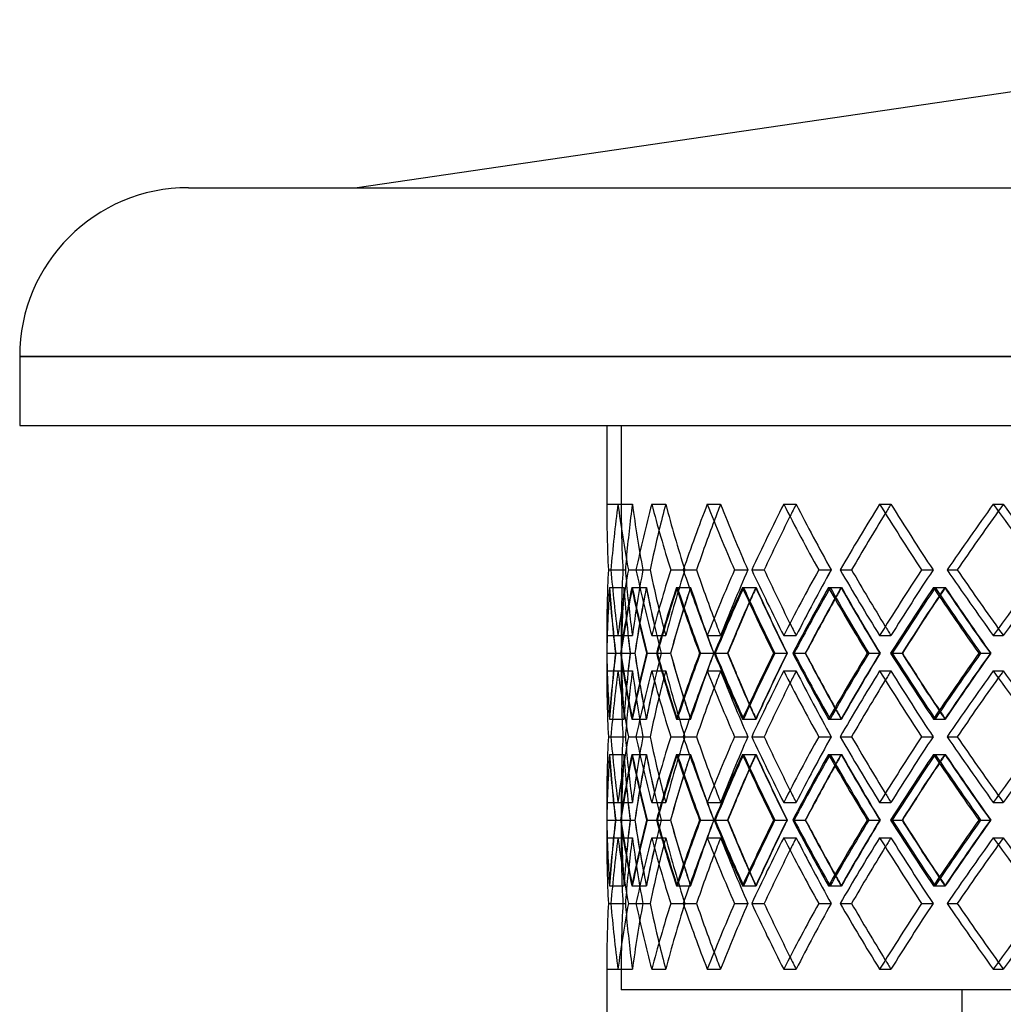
# Model space of a CAD drawing. Header units: millimetres. Extents: x -320 to 320, y -170 to 171.
# Tile 2 of 6: x -320 to -150, y 1 to 171. Entities that reach past the tile are written whole.
import ezdxf

# ---------------------------------------------------------------- set-up
doc = ezdxf.new("R2010")
doc.units = ezdxf.units.MM
doc.layers.add('HIDDEN', color=7, linetype='Continuous')
doc.layers.add('THICK', color=7, linetype='Continuous')

msp = doc.modelspace()

# ---------------------------------------------------------------- linework, layer by layer
at = {"layer": 'HIDDEN'}
for p, q in [((0, 112.43), (-320, 112.43)), ((-216.25, 100.5), (0, 100.5)), ((-216.25, 100.5), (-216.25, 86.95)), ((-218.75, 86.95), (-216.25, 86.95)), ((-216.8, 86.95), (-214.32, 86.95)), ((-216.8, 86.95), (-214.32, 86.95)), ((-210.98, 86.95), (-208.57, 86.95)), ((-210.98, 86.95), (-208.57, 86.95)), ((-201.39, 86.95), (-199.09, 86.95)), ((-201.39, 86.95), (-199.09, 86.95)), ((-188.21, 86.95), (-186.06, 86.95)), ((-188.21, 86.95), (-186.06, 86.95)), ((-171.67, 86.95), (-169.71, 86.95)), ((-171.67, 86.95), (-169.71, 86.95)), ((-152.07, 86.95), (-150.34, 86.95)), ((-152.07, 86.95), (-150.34, 86.95)), ((-218.46, 75.62), (-215.95, 75.62)), ((-218.46, 75.62), (-215.95, 75.62)), ((-218.02, 75.62), (-215.54, 75.62)), ((-215, 75.62), (-212.51, 75.62)), ((-215, 75.62), (-212.51, 75.62)), ((-213.69, 75.62), (-211.27, 75.62)), ((-207.7, 75.62), (-205.28, 75.62)), ((-207.7, 75.62), (-205.28, 75.62)), ((-205.55, 75.62), (-203.24, 75.62)), ((-196.7, 75.62), (-194.39, 75.62)), ((-196.7, 75.62), (-194.39, 75.62)), ((-193.74, 75.62), (-191.58, 75.62)), ((-182.18, 75.62), (-180.03, 75.62)), ((-182.18, 75.62), (-180.03, 75.62)), ((-178.47, 75.62), (-176.5, 75.62)), ((-164.42, 75.62), (-162.45, 75.62)), ((-164.42, 75.62), (-162.45, 75.62)), ((-160.02, 75.62), (-158.28, 75.62)), ((-218.28, 72.57), (-215.77, 72.57)), ((-218.25, 72.57), (-215.76, 72.57)), ((-214.41, 72.57), (-211.93, 72.57)), ((-214.32, 72.57), (-211.9, 72.57)), ((-206.72, 72.57), (-204.3, 72.57)), ((-206.57, 72.57), (-204.26, 72.57)), ((-195.34, 72.57), (-193.03, 72.57)), ((-195.14, 72.57), (-192.98, 72.57)), ((-180.48, 72.57), (-178.32, 72.57)), ((-180.22, 72.57), (-178.25, 72.57)), ((-162.39, 72.57), (-160.42, 72.57)), ((-162.08, 72.57), (-160.34, 72.57)), ((-218.75, 64.28), (-216.25, 64.28)), ((-216.8, 64.28), (-214.32, 64.28)), ((-216.8, 64.28), (-214.32, 64.28)), ((-216.25, 64.28), (-216.25, 58.19)), ((-210.98, 64.28), (-208.57, 64.28)), ((-210.98, 64.28), (-208.57, 64.28)), ((-201.39, 64.28), (-199.09, 64.28)), ((-201.39, 64.28), (-199.09, 64.28)), ((-188.21, 64.28), (-186.06, 64.28)), ((-188.21, 64.28), (-186.06, 64.28)), ((-171.67, 64.28), (-169.71, 64.28)), ((-171.67, 64.28), (-169.71, 64.28)), ((-152.07, 64.28), (-150.34, 64.28)), ((-152.07, 64.28), (-150.34, 64.28)), ((-218.72, 61.23), (-216.23, 61.23)), ((-217.23, 61.23), (-216.23, 61.23)), ((-217.23, 61.23), (-214.72, 61.23)), ((-217.18, 61.23), (-214.71, 61.23)), ((-216.31, 61.23), (-213.88, 61.23)), ((-211.87, 61.23), (-209.37, 61.23)), ((-211.76, 61.23), (-209.35, 61.23)), ((-210.04, 61.23), (-207.72, 61.23)), ((-202.72, 61.23), (-200.29, 61.23)), ((-202.56, 61.23), (-200.26, 61.23)), ((-200.01, 61.23), (-197.85, 61.23)), ((-189.95, 61.23), (-187.64, 61.23)), ((-189.75, 61.23), (-187.6, 61.23)), ((-186.42, 61.23), (-184.45, 61.23)), ((-173.8, 61.23), (-171.63, 61.23)), ((-173.55, 61.23), (-171.58, 61.23)), ((-169.51, 61.23), (-167.76, 61.23)), ((-154.54, 61.23), (-152.57, 61.23)), ((-154.25, 61.23), (-152.51, 61.23)), ((-218.75, 58.19), (-216.25, 58.19)), ((-216.8, 58.19), (-214.32, 58.19)), ((-216.8, 58.19), (-214.32, 58.19)), ((-210.98, 58.19), (-208.57, 58.19)), ((-210.98, 58.19), (-208.57, 58.19)), ((-201.39, 58.19), (-199.09, 58.19)), ((-201.39, 58.19), (-199.09, 58.19)), ((-188.21, 58.19), (-186.06, 58.19)), ((-188.21, 58.19), (-186.06, 58.19)), ((-171.67, 58.19), (-169.71, 58.19)), ((-171.67, 58.19), (-169.71, 58.19)), ((-152.07, 58.19), (-150.34, 58.19)), ((-152.07, 58.19), (-150.34, 58.19)), ((-218.28, 49.9), (-215.77, 49.9)), ((-218.25, 49.9), (-215.76, 49.9)), ((-214.41, 49.9), (-211.93, 49.9)), ((-214.32, 49.9), (-211.9, 49.9)), ((-206.72, 49.9), (-204.3, 49.9)), ((-206.57, 49.9), (-204.26, 49.9)), ((-195.34, 49.9), (-193.03, 49.9)), ((-195.14, 49.9), (-192.98, 49.9)), ((-180.48, 49.9), (-178.32, 49.9)), ((-180.22, 49.9), (-178.25, 49.9)), ((-162.39, 49.9), (-160.42, 49.9)), ((-162.08, 49.9), (-160.34, 49.9)), ((-218.46, 46.85), (-215.95, 46.85)), ((-218.46, 46.85), (-215.95, 46.85)), ((-218.02, 46.85), (-215.54, 46.85)), ((-215, 46.85), (-212.51, 46.85)), ((-215, 46.85), (-212.51, 46.85)), ((-213.69, 46.85), (-211.27, 46.85)), ((-207.7, 46.85), (-205.28, 46.85)), ((-207.7, 46.85), (-205.28, 46.85)), ((-205.55, 46.85), (-203.24, 46.85)), ((-196.7, 46.85), (-194.39, 46.85)), ((-196.7, 46.85), (-194.39, 46.85)), ((-193.74, 46.85), (-191.58, 46.85)), ((-182.18, 46.85), (-180.03, 46.85)), ((-182.18, 46.85), (-180.03, 46.85)), ((-178.47, 46.85), (-176.5, 46.85)), ((-164.42, 46.85), (-162.45, 46.85)), ((-164.42, 46.85), (-162.45, 46.85)), ((-160.02, 46.85), (-158.28, 46.85)), ((-218.28, 43.8), (-215.77, 43.8)), ((-218.25, 43.8), (-215.76, 43.8)), ((-214.41, 43.8), (-211.93, 43.8)), ((-214.32, 43.8), (-211.9, 43.8)), ((-206.72, 43.8), (-204.3, 43.8)), ((-206.57, 43.8), (-204.26, 43.8)), ((-195.34, 43.8), (-193.03, 43.8)), ((-195.14, 43.8), (-192.98, 43.8)), ((-180.48, 43.8), (-178.32, 43.8)), ((-180.22, 43.8), (-178.25, 43.8)), ((-162.39, 43.8), (-160.42, 43.8)), ((-162.08, 43.8), (-160.34, 43.8)), ((-218.75, 35.51), (-216.25, 35.51)), ((-216.8, 35.51), (-214.32, 35.51)), ((-216.8, 35.51), (-214.32, 35.51)), ((-216.25, 35.51), (-216.25, 29.42)), ((-210.98, 35.51), (-208.57, 35.51)), ((-210.98, 35.51), (-208.57, 35.51)), ((-201.39, 35.51), (-199.09, 35.51)), ((-201.39, 35.51), (-199.09, 35.51)), ((-188.21, 35.51), (-186.06, 35.51)), ((-188.21, 35.51), (-186.06, 35.51)), ((-171.67, 35.51), (-169.71, 35.51)), ((-171.67, 35.51), (-169.71, 35.51)), ((-152.07, 35.51), (-150.34, 35.51)), ((-152.07, 35.51), (-150.34, 35.51)), ((-218.72, 32.47), (-216.23, 32.47)), ((-217.23, 32.47), (-216.23, 32.47)), ((-217.23, 32.47), (-214.72, 32.47)), ((-217.18, 32.47), (-214.71, 32.47)), ((-216.31, 32.47), (-213.88, 32.47)), ((-211.87, 32.47), (-209.37, 32.47)), ((-211.76, 32.47), (-209.35, 32.47)), ((-210.04, 32.47), (-207.72, 32.47)), ((-202.72, 32.47), (-200.29, 32.47)), ((-202.56, 32.47), (-200.26, 32.47)), ((-200.01, 32.47), (-197.85, 32.47)), ((-189.95, 32.47), (-187.64, 32.47)), ((-189.75, 32.47), (-187.6, 32.47)), ((-186.42, 32.47), (-184.45, 32.47)), ((-173.8, 32.47), (-171.63, 32.47)), ((-173.55, 32.47), (-171.58, 32.47)), ((-169.51, 32.47), (-167.76, 32.47)), ((-154.54, 32.47), (-152.57, 32.47)), ((-154.25, 32.47), (-152.51, 32.47)), ((-218.75, 29.42), (-216.25, 29.42)), ((-216.8, 29.42), (-214.32, 29.42)), ((-216.8, 29.42), (-214.32, 29.42)), ((-210.98, 29.42), (-208.57, 29.42)), ((-210.98, 29.42), (-208.57, 29.42)), ((-201.39, 29.42), (-199.09, 29.42)), ((-201.39, 29.42), (-199.09, 29.42)), ((-188.21, 29.42), (-186.06, 29.42)), ((-188.21, 29.42), (-186.06, 29.42)), ((-171.67, 29.42), (-169.71, 29.42)), ((-171.67, 29.42), (-169.71, 29.42)), ((-152.07, 29.42), (-150.34, 29.42)), ((-152.07, 29.42), (-150.34, 29.42)), ((-218.28, 21.13), (-215.77, 21.13)), ((-218.25, 21.13), (-215.76, 21.13)), ((-214.41, 21.13), (-211.93, 21.13)), ((-214.32, 21.13), (-211.9, 21.13)), ((-206.72, 21.13), (-204.3, 21.13)), ((-206.57, 21.13), (-204.26, 21.13)), ((-195.34, 21.13), (-193.03, 21.13)), ((-195.14, 21.13), (-192.98, 21.13)), ((-180.48, 21.13), (-178.32, 21.13)), ((-180.22, 21.13), (-178.25, 21.13)), ((-162.39, 21.13), (-160.42, 21.13)), ((-162.08, 21.13), (-160.34, 21.13)), ((-218.46, 18.08), (-215.95, 18.08)), ((-218.46, 18.08), (-215.95, 18.08)), ((-218.02, 18.08), (-215.54, 18.08)), ((-215, 18.08), (-212.51, 18.08)), ((-215, 18.08), (-212.51, 18.08)), ((-213.69, 18.08), (-211.27, 18.08)), ((-207.7, 18.08), (-205.28, 18.08)), ((-207.7, 18.08), (-205.28, 18.08)), ((-205.55, 18.08), (-203.24, 18.08)), ((-196.7, 18.08), (-194.39, 18.08)), ((-196.7, 18.08), (-194.39, 18.08)), ((-193.74, 18.08), (-191.58, 18.08)), ((-182.18, 18.08), (-180.03, 18.08)), ((-182.18, 18.08), (-180.03, 18.08)), ((-178.47, 18.08), (-176.5, 18.08)), ((-164.42, 18.08), (-162.45, 18.08)), ((-164.42, 18.08), (-162.45, 18.08)), ((-160.02, 18.08), (-158.28, 18.08)), ((-218.75, 6.75), (-216.25, 6.75)), ((-216.8, 6.75), (-214.32, 6.75)), ((-216.8, 6.75), (-214.32, 6.75)), ((-216.25, 6.75), (-216.25, 3.2)), ((-210.98, 6.75), (-208.57, 6.75)), ((-210.98, 6.75), (-208.57, 6.75)), ((-201.39, 6.75), (-199.09, 6.75)), ((-201.39, 6.75), (-199.09, 6.75)), ((-188.21, 6.75), (-186.06, 6.75)), ((-188.21, 6.75), (-186.06, 6.75)), ((-171.67, 6.75), (-169.71, 6.75)), ((-171.67, 6.75), (-169.71, 6.75)), ((-152.07, 6.75), (-150.34, 6.75)), ((-152.07, 6.75), (-150.34, 6.75)), ((0, 3.2), (-216.25, 3.2)), ((-157.5, 3.2), (-157.5, -170.5))]:
    msp.add_line(p, q, dxfattribs=at)
for centre, major_axis, ratio, start_param, end_param in [((0, 86.95), (-164.67, -164.67), 0.874516, -0.852241, -0.800397), ((0, 86.95), (0, -216.25), 1, -1.570796, -1.518353), ((0, 86.95), (0, 216.25), 1, 1.570796, 1.62324), ((0, 86.95), (162.78, 162.78), 0.874516, 2.289352, 2.332385), ((0, 86.95), (162.78, -162.78), 0.874516, -2.289352, -2.236909), ((0, 86.95), (-162.78, 162.78), 0.874516, 0.852241, 0.904684), ((0, 86.95), (-173.92, -173.92), 0.762911, -0.919083, -0.867239), ((0, 86.95), (171.93, 171.93), 0.762911, 2.22251, 2.243618), ((0, 86.95), (171.93, -171.93), 0.762911, -2.22251, -2.170066), ((0, 86.95), (-171.93, 171.93), 0.762911, 0.919083, 0.971526), ((0, 86.95), (-182.39, -182.39), 0.662153, -0.985925, -0.934082), ((0, 86.95), (180.31, 180.31), 0.662153, 2.155667, 2.169301), ((0, 86.95), (180.31, -180.31), 0.662153, -2.155667, -2.103224), ((0, 86.95), (-180.31, 180.31), 0.662153, 0.985925, 1.038369), ((0, 86.95), (-190.05, -190.05), 0.569947, -1.052768, -1.000924), ((0, 86.95), (187.88, 187.88), 0.569947, 2.088825, 2.098585), ((0, 86.95), (187.88, -187.88), 0.569947, -2.088825, -2.036381), ((0, 86.95), (-187.88, 187.88), 0.569947, 1.052768, 1.105211), ((0, 86.95), (-196.86, -196.86), 0.484519, -1.11961, -1.067767), ((0, 86.95), (194.61, 194.61), 0.484519, 2.021983, 2.029303), ((0, 86.95), (194.61, -194.61), 0.484519, -2.021983, -1.969539), ((0, 86.95), (-194.61, 194.61), 0.484519, 1.11961, 1.172054), ((0, 86.95), (-202.79, -202.79), 0.404458, -1.186453, -1.134609), ((0, 86.95), (200.47, 200.47), 0.404458, 1.95514, 1.960731), ((0, 86.95), (200.47, -200.47), 0.404458, -1.95514, -1.902697), ((0, 64.28), (-164.67, 164.67), 0.874516, 0.800397, 0.852241), ((0, 64.28), (0, -216.25), 1, -1.62324, -1.570796), ((0, 64.28), (0, 216.25), 1, 1.518353, 1.570796), ((0, 64.28), (162.78, 162.78), 0.874516, 2.236909, 2.289352), ((0, 64.28), (-162.78, -162.78), 0.874516, -0.904684, -0.852241), ((0, 64.28), (-173.92, 173.92), 0.762911, 0.867239, 0.919083), ((0, 64.28), (171.93, 171.93), 0.762911, 2.170066, 2.22251), ((0, 64.28), (-171.93, -171.93), 0.762911, -0.971526, -0.919083), ((0, 64.28), (-182.39, 182.39), 0.662153, 0.934082, 0.985925), ((0, 64.28), (180.31, 180.31), 0.662153, 2.103224, 2.155667), ((0, 64.28), (-180.31, -180.31), 0.662153, -1.038369, -0.985925), ((0, 64.28), (-190.05, 190.05), 0.569947, 1.000924, 1.052768), ((0, 64.28), (187.88, 187.88), 0.569947, 2.036381, 2.088825), ((0, 64.28), (-187.88, -187.88), 0.569947, -1.105211, -1.052768), ((0, 64.28), (-196.86, 196.86), 0.484519, 1.067767, 1.11961), ((0, 64.28), (194.61, 194.61), 0.484519, 1.969539, 2.021983), ((0, 64.28), (-194.61, -194.61), 0.484519, -1.172054, -1.11961), ((0, 64.28), (-202.79, 202.79), 0.404458, 1.134609, 1.186453), ((0, 64.28), (200.47, 200.47), 0.404458, 1.902697, 1.95514), ((0, 64.28), (162.78, -162.78), 0.874516, -2.332385, -2.289352), ((0, 86.95), (-164.67, -164.67), 0.874516, -0.786441, -0.734395), ((0, 58.19), (-164.67, 164.67), 0.874516, 0.786441, 0.838308), ((0, 86.95), (-173.92, -173.92), 0.762911, -0.853283, -0.801238), ((0, 58.19), (0, 216.25), 1, 1.504235, 1.556703), ((0, 86.95), (-162.78, -162.78), 0.874516, -0.785679, -0.733026), ((0, 86.95), (0, -216.25), 1, -1.504235, -1.451582), ((0, 58.19), (-162.78, 162.78), 0.874516, 0.785679, 0.838147), ((0, 58.19), (-173.92, 173.92), 0.762911, 0.853283, 0.90515), ((0, 58.19), (162.78, 162.78), 0.874516, 2.22279, 2.251694), ((0, 86.95), (-171.93, -171.93), 0.762911, -0.852521, -0.823345), ((0, 86.95), (162.78, -162.78), 0.874516, -2.22279, -2.170138), ((0, 58.19), (-171.93, 171.93), 0.762911, 0.852521, 0.904989), ((0, 86.95), (-182.39, -182.39), 0.662153, -0.920126, -0.86808), ((0, 58.19), (-182.39, 182.39), 0.662153, 0.920126, 0.971993), ((0, 58.19), (171.93, 171.93), 0.762911, 2.155948, 2.173007), ((0, 86.95), (-180.31, -180.31), 0.662153, -0.919364, -0.902027), ((0, 86.95), (171.93, -171.93), 0.762911, -2.155948, -2.103296), ((0, 58.19), (-180.31, 180.31), 0.662153, 0.919364, 0.971832), ((0, 86.95), (-190.05, -190.05), 0.569947, -0.986968, -0.934922), ((0, 58.19), (-190.05, 190.05), 0.569947, 0.986968, 1.038835), ((0, 58.19), (180.31, 180.31), 0.662153, 2.089106, 2.100943), ((0, 86.95), (-187.88, -187.88), 0.569947, -0.986206, -0.974089), ((0, 86.95), (180.31, -180.31), 0.662153, -2.089106, -2.036453), ((0, 58.19), (-187.88, 187.88), 0.569947, 0.986206, 1.038674), ((0, 86.95), (-196.86, -196.86), 0.484519, -1.05381, -1.001765), ((0, 58.19), (-196.86, 196.86), 0.484519, 1.05381, 1.105678), ((0, 58.19), (187.88, 187.88), 0.569947, 2.022263, 2.031077), ((0, 86.95), (-194.61, -194.61), 0.484519, -1.053048, -1.043955), ((0, 86.95), (187.88, -187.88), 0.569947, -2.022263, -1.969611), ((0, 58.19), (-194.61, 194.61), 0.484519, 1.053048, 1.105517), ((0, 86.95), (-202.79, -202.79), 0.404458, -1.120653, -1.068607), ((0, 58.19), (-202.79, 202.79), 0.404458, 1.120653, 1.17252), ((0, 58.19), (194.61, 194.61), 0.484519, 1.955421, 1.962202), ((0, 86.95), (-200.47, -200.47), 0.404458, -1.119891, -1.112829), ((0, 86.95), (194.61, -194.61), 0.484519, -1.955421, -1.902768), ((0, 58.19), (-200.47, 200.47), 0.404458, 1.119891, 1.172359), ((0, 64.28), (171.93, -171.93), 0.762911, -2.243618, -2.22251), ((0, 64.28), (180.31, -180.31), 0.662153, -2.169301, -2.155667), ((0, 64.28), (187.88, -187.88), 0.569947, -2.098585, -2.088825), ((0, 64.28), (194.61, -194.61), 0.484519, -2.029303, -2.021983), ((0, 64.28), (200.47, -200.47), 0.404458, -1.960731, -1.95514), ((0, 35.51), (-164.67, 164.67), 0.874516, 0.734395, 0.786441), ((0, 64.28), (-164.67, -164.67), 0.874516, -0.838308, -0.786441), ((0, 35.51), (-173.92, 173.92), 0.762911, 0.801238, 0.853283), ((0, 64.28), (0, -216.25), 1, -1.556703, -1.504235), ((0, 35.51), (-162.78, 162.78), 0.874516, 0.733026, 0.785679), ((0, 35.51), (0, 216.25), 1, 1.451582, 1.504235), ((0, 64.28), (-162.78, -162.78), 0.874516, -0.838147, -0.785679), ((0, 64.28), (-173.92, -173.92), 0.762911, -0.90515, -0.853283), ((0, 35.51), (162.78, 162.78), 0.874516, 2.170138, 2.22279), ((0, 64.28), (-171.93, -171.93), 0.762911, -0.904989, -0.852521), ((0, 35.51), (-182.39, 182.39), 0.662153, 0.86808, 0.920126), ((0, 64.28), (-182.39, -182.39), 0.662153, -0.971993, -0.920126), ((0, 35.51), (171.93, 171.93), 0.762911, 2.103296, 2.155948), ((0, 64.28), (-180.31, -180.31), 0.662153, -0.971832, -0.919364), ((0, 35.51), (-190.05, 190.05), 0.569947, 0.934922, 0.986968), ((0, 64.28), (-190.05, -190.05), 0.569947, -1.038835, -0.986968), ((0, 35.51), (180.31, 180.31), 0.662153, 2.036453, 2.089106), ((0, 64.28), (-187.88, -187.88), 0.569947, -1.038674, -0.986206), ((0, 35.51), (-196.86, 196.86), 0.484519, 1.001765, 1.05381), ((0, 64.28), (-196.86, -196.86), 0.484519, -1.105678, -1.05381), ((0, 35.51), (187.88, 187.88), 0.569947, 1.969611, 2.022263), ((0, 64.28), (-194.61, -194.61), 0.484519, -1.105517, -1.053048), ((0, 35.51), (-202.79, 202.79), 0.404458, 1.068607, 1.120653), ((0, 64.28), (-202.79, -202.79), 0.404458, -1.17252, -1.120653), ((0, 35.51), (194.61, 194.61), 0.484519, 1.902768, 1.955421), ((0, 64.28), (-200.47, -200.47), 0.404458, -1.172359, -1.119891), ((0, 58.19), (-164.67, -164.67), 0.874516, -0.852241, -0.800397), ((0, 58.19), (0, -216.25), 1, -1.570796, -1.518353), ((0, 58.19), (0, 216.25), 1, 1.570796, 1.62324), ((0, 58.19), (162.78, 162.78), 0.874516, 2.289352, 2.332385), ((0, 58.19), (162.78, -162.78), 0.874516, -2.289352, -2.236909), ((0, 58.19), (-162.78, 162.78), 0.874516, 0.852241, 0.904684), ((0, 58.19), (-173.92, -173.92), 0.762911, -0.919083, -0.867239), ((0, 58.19), (171.93, 171.93), 0.762911, 2.22251, 2.243618), ((0, 58.19), (171.93, -171.93), 0.762911, -2.22251, -2.170066), ((0, 58.19), (-171.93, 171.93), 0.762911, 0.919083, 0.971526), ((0, 58.19), (-182.39, -182.39), 0.662153, -0.985925, -0.934082), ((0, 58.19), (180.31, 180.31), 0.662153, 2.155667, 2.169301), ((0, 58.19), (180.31, -180.31), 0.662153, -2.155667, -2.103224), ((0, 58.19), (-180.31, 180.31), 0.662153, 0.985925, 1.038369), ((0, 58.19), (-190.05, -190.05), 0.569947, -1.052768, -1.000924), ((0, 58.19), (187.88, 187.88), 0.569947, 2.088825, 2.098585), ((0, 58.19), (187.88, -187.88), 0.569947, -2.088825, -2.036381), ((0, 58.19), (-187.88, 187.88), 0.569947, 1.052768, 1.105211), ((0, 58.19), (-196.86, -196.86), 0.484519, -1.11961, -1.067767), ((0, 58.19), (194.61, 194.61), 0.484519, 2.021983, 2.029303), ((0, 58.19), (194.61, -194.61), 0.484519, -2.021983, -1.969539), ((0, 58.19), (-194.61, 194.61), 0.484519, 1.11961, 1.172054), ((0, 58.19), (-202.79, -202.79), 0.404458, -1.186453, -1.134609), ((0, 58.19), (200.47, 200.47), 0.404458, 1.95514, 1.960731), ((0, 58.19), (200.47, -200.47), 0.404458, -1.95514, -1.902697), ((0, 64.28), (162.78, -162.78), 0.874516, -2.251694, -2.22279), ((0, 35.51), (-171.93, 171.93), 0.762911, 0.823345, 0.852521), ((0, 64.28), (171.93, -171.93), 0.762911, -2.173007, -2.155948), ((0, 35.51), (-180.31, 180.31), 0.662153, 0.902027, 0.919364), ((0, 64.28), (180.31, -180.31), 0.662153, -2.100943, -2.089106), ((0, 35.51), (-187.88, 187.88), 0.569947, 0.974089, 0.986206), ((0, 64.28), (187.88, -187.88), 0.569947, -2.031077, -2.022263), ((0, 35.51), (-194.61, 194.61), 0.484519, 1.043955, 1.053048), ((0, 64.28), (194.61, -194.61), 0.484519, -1.962202, -1.955421), ((0, 35.51), (-200.47, 200.47), 0.404458, 1.112829, 1.119891), ((0, 35.51), (-164.67, 164.67), 0.874516, 0.800397, 0.852241), ((0, 35.51), (0, -216.25), 1, -1.62324, -1.570796), ((0, 35.51), (0, 216.25), 1, 1.518353, 1.570796), ((0, 35.51), (162.78, 162.78), 0.874516, 2.236909, 2.289352), ((0, 35.51), (-162.78, -162.78), 0.874516, -0.904684, -0.852241), ((0, 35.51), (-173.92, 173.92), 0.762911, 0.867239, 0.919083), ((0, 35.51), (171.93, 171.93), 0.762911, 2.170066, 2.22251), ((0, 35.51), (-171.93, -171.93), 0.762911, -0.971526, -0.919083), ((0, 35.51), (-182.39, 182.39), 0.662153, 0.934082, 0.985925), ((0, 35.51), (180.31, 180.31), 0.662153, 2.103224, 2.155667), ((0, 35.51), (-180.31, -180.31), 0.662153, -1.038369, -0.985925), ((0, 35.51), (-190.05, 190.05), 0.569947, 1.000924, 1.052768), ((0, 35.51), (187.88, 187.88), 0.569947, 2.036381, 2.088825), ((0, 35.51), (-187.88, -187.88), 0.569947, -1.105211, -1.052768), ((0, 35.51), (-196.86, 196.86), 0.484519, 1.067767, 1.11961), ((0, 35.51), (194.61, 194.61), 0.484519, 1.969539, 2.021983), ((0, 35.51), (-194.61, -194.61), 0.484519, -1.172054, -1.11961), ((0, 35.51), (-202.79, 202.79), 0.404458, 1.134609, 1.186453), ((0, 35.51), (200.47, 200.47), 0.404458, 1.902697, 1.95514), ((0, 35.51), (162.78, -162.78), 0.874516, -2.332385, -2.289352), ((0, 58.19), (-164.67, -164.67), 0.874516, -0.786441, -0.734395), ((0, 29.42), (-164.67, 164.67), 0.874516, 0.786441, 0.838308), ((0, 58.19), (-173.92, -173.92), 0.762911, -0.853283, -0.801238), ((0, 29.42), (0, 216.25), 1, 1.504235, 1.556703), ((0, 58.19), (-162.78, -162.78), 0.874516, -0.785679, -0.733026), ((0, 58.19), (0, -216.25), 1, -1.504235, -1.451582), ((0, 29.42), (-162.78, 162.78), 0.874516, 0.785679, 0.838147), ((0, 29.42), (-173.92, 173.92), 0.762911, 0.853283, 0.90515), ((0, 29.42), (162.78, 162.78), 0.874516, 2.22279, 2.251694), ((0, 58.19), (-171.93, -171.93), 0.762911, -0.852521, -0.823345), ((0, 58.19), (162.78, -162.78), 0.874516, -2.22279, -2.170138), ((0, 29.42), (-171.93, 171.93), 0.762911, 0.852521, 0.904989), ((0, 58.19), (-182.39, -182.39), 0.662153, -0.920126, -0.86808), ((0, 29.42), (-182.39, 182.39), 0.662153, 0.920126, 0.971993), ((0, 29.42), (171.93, 171.93), 0.762911, 2.155948, 2.173007), ((0, 58.19), (-180.31, -180.31), 0.662153, -0.919364, -0.902027), ((0, 58.19), (171.93, -171.93), 0.762911, -2.155948, -2.103296), ((0, 29.42), (-180.31, 180.31), 0.662153, 0.919364, 0.971832), ((0, 58.19), (-190.05, -190.05), 0.569947, -0.986968, -0.934922), ((0, 29.42), (-190.05, 190.05), 0.569947, 0.986968, 1.038835), ((0, 29.42), (180.31, 180.31), 0.662153, 2.089106, 2.100943), ((0, 58.19), (-187.88, -187.88), 0.569947, -0.986206, -0.974089), ((0, 58.19), (180.31, -180.31), 0.662153, -2.089106, -2.036453), ((0, 29.42), (-187.88, 187.88), 0.569947, 0.986206, 1.038674), ((0, 58.19), (-196.86, -196.86), 0.484519, -1.05381, -1.001765), ((0, 29.42), (-196.86, 196.86), 0.484519, 1.05381, 1.105678), ((0, 29.42), (187.88, 187.88), 0.569947, 2.022263, 2.031077), ((0, 58.19), (-194.61, -194.61), 0.484519, -1.053048, -1.043955), ((0, 58.19), (187.88, -187.88), 0.569947, -2.022263, -1.969611), ((0, 29.42), (-194.61, 194.61), 0.484519, 1.053048, 1.105517), ((0, 58.19), (-202.79, -202.79), 0.404458, -1.120653, -1.068607), ((0, 29.42), (-202.79, 202.79), 0.404458, 1.120653, 1.17252), ((0, 29.42), (194.61, 194.61), 0.484519, 1.955421, 1.962202), ((0, 58.19), (-200.47, -200.47), 0.404458, -1.119891, -1.112829), ((0, 58.19), (194.61, -194.61), 0.484519, -1.955421, -1.902768), ((0, 29.42), (-200.47, 200.47), 0.404458, 1.119891, 1.172359), ((0, 35.51), (171.93, -171.93), 0.762911, -2.243618, -2.22251), ((0, 35.51), (180.31, -180.31), 0.662153, -2.169301, -2.155667), ((0, 35.51), (187.88, -187.88), 0.569947, -2.098585, -2.088825), ((0, 35.51), (194.61, -194.61), 0.484519, -2.029303, -2.021983), ((0, 35.51), (200.47, -200.47), 0.404458, -1.960731, -1.95514), ((0, 6.75), (-164.67, 164.67), 0.874516, 0.734395, 0.786441), ((0, 35.51), (-164.67, -164.67), 0.874516, -0.838308, -0.786441), ((0, 6.75), (-173.92, 173.92), 0.762911, 0.801238, 0.853283), ((0, 35.51), (0, -216.25), 1, -1.556703, -1.504235), ((0, 6.75), (-162.78, 162.78), 0.874516, 0.733026, 0.785679), ((0, 6.75), (0, 216.25), 1, 1.451582, 1.504235), ((0, 35.51), (-162.78, -162.78), 0.874516, -0.838147, -0.785679), ((0, 35.51), (-173.92, -173.92), 0.762911, -0.90515, -0.853283), ((0, 6.75), (162.78, 162.78), 0.874516, 2.170138, 2.22279), ((0, 35.51), (-171.93, -171.93), 0.762911, -0.904989, -0.852521), ((0, 6.75), (-182.39, 182.39), 0.662153, 0.86808, 0.920126), ((0, 35.51), (-182.39, -182.39), 0.662153, -0.971993, -0.920126), ((0, 6.75), (171.93, 171.93), 0.762911, 2.103296, 2.155948), ((0, 35.51), (-180.31, -180.31), 0.662153, -0.971832, -0.919364), ((0, 6.75), (-190.05, 190.05), 0.569947, 0.934922, 0.986968), ((0, 35.51), (-190.05, -190.05), 0.569947, -1.038835, -0.986968), ((0, 6.75), (180.31, 180.31), 0.662153, 2.036453, 2.089106), ((0, 35.51), (-187.88, -187.88), 0.569947, -1.038674, -0.986206), ((0, 6.75), (-196.86, 196.86), 0.484519, 1.001765, 1.05381), ((0, 35.51), (-196.86, -196.86), 0.484519, -1.105678, -1.05381), ((0, 6.75), (187.88, 187.88), 0.569947, 1.969611, 2.022263), ((0, 35.51), (-194.61, -194.61), 0.484519, -1.105517, -1.053048), ((0, 6.75), (-202.79, 202.79), 0.404458, 1.068607, 1.120653), ((0, 35.51), (-202.79, -202.79), 0.404458, -1.17252, -1.120653), ((0, 6.75), (194.61, 194.61), 0.484519, 1.902768, 1.955421), ((0, 35.51), (-200.47, -200.47), 0.404458, -1.172359, -1.119891), ((0, 29.42), (-164.67, -164.67), 0.874516, -0.852241, -0.800397), ((0, 29.42), (0, -216.25), 1, -1.570796, -1.518353), ((0, 29.42), (0, 216.25), 1, 1.570796, 1.62324), ((0, 29.42), (162.78, 162.78), 0.874516, 2.289352, 2.332385), ((0, 29.42), (162.78, -162.78), 0.874516, -2.289352, -2.236909), ((0, 29.42), (-162.78, 162.78), 0.874516, 0.852241, 0.904684), ((0, 29.42), (-173.92, -173.92), 0.762911, -0.919083, -0.867239), ((0, 29.42), (171.93, 171.93), 0.762911, 2.22251, 2.243618), ((0, 29.42), (171.93, -171.93), 0.762911, -2.22251, -2.170066), ((0, 29.42), (-171.93, 171.93), 0.762911, 0.919083, 0.971526), ((0, 29.42), (-182.39, -182.39), 0.662153, -0.985925, -0.934082), ((0, 29.42), (180.31, 180.31), 0.662153, 2.155667, 2.169301), ((0, 29.42), (180.31, -180.31), 0.662153, -2.155667, -2.103224), ((0, 29.42), (-180.31, 180.31), 0.662153, 0.985925, 1.038369), ((0, 29.42), (-190.05, -190.05), 0.569947, -1.052768, -1.000924), ((0, 29.42), (187.88, 187.88), 0.569947, 2.088825, 2.098585), ((0, 29.42), (187.88, -187.88), 0.569947, -2.088825, -2.036381), ((0, 29.42), (-187.88, 187.88), 0.569947, 1.052768, 1.105211), ((0, 29.42), (-196.86, -196.86), 0.484519, -1.11961, -1.067767), ((0, 29.42), (194.61, 194.61), 0.484519, 2.021983, 2.029303), ((0, 29.42), (194.61, -194.61), 0.484519, -2.021983, -1.969539), ((0, 29.42), (-194.61, 194.61), 0.484519, 1.11961, 1.172054), ((0, 29.42), (-202.79, -202.79), 0.404458, -1.186453, -1.134609), ((0, 29.42), (200.47, 200.47), 0.404458, 1.95514, 1.960731), ((0, 29.42), (200.47, -200.47), 0.404458, -1.95514, -1.902697), ((0, 35.51), (162.78, -162.78), 0.874516, -2.251694, -2.22279), ((0, 6.75), (-171.93, 171.93), 0.762911, 0.823345, 0.852521), ((0, 35.51), (171.93, -171.93), 0.762911, -2.173007, -2.155948), ((0, 6.75), (-180.31, 180.31), 0.662153, 0.902027, 0.919364), ((0, 35.51), (180.31, -180.31), 0.662153, -2.100943, -2.089106), ((0, 6.75), (-187.88, 187.88), 0.569947, 0.974089, 0.986206), ((0, 35.51), (187.88, -187.88), 0.569947, -2.031077, -2.022263), ((0, 6.75), (-194.61, 194.61), 0.484519, 1.043955, 1.053048), ((0, 35.51), (194.61, -194.61), 0.484519, -1.962202, -1.955421), ((0, 6.75), (-200.47, 200.47), 0.404458, 1.112829, 1.119891), ((0, 6.75), (-164.67, 164.67), 0.874516, 0.800397, 0.852241), ((0, 6.75), (0, -216.25), 1, -1.62324, -1.570796), ((0, 6.75), (0, 216.25), 1, 1.518353, 1.570796), ((0, 6.75), (162.78, 162.78), 0.874516, 2.236909, 2.289352), ((0, 6.75), (-162.78, -162.78), 0.874516, -0.904684, -0.852241), ((0, 6.75), (-173.92, 173.92), 0.762911, 0.867239, 0.919083), ((0, 6.75), (171.93, 171.93), 0.762911, 2.170066, 2.22251), ((0, 6.75), (-171.93, -171.93), 0.762911, -0.971526, -0.919083), ((0, 6.75), (-182.39, 182.39), 0.662153, 0.934082, 0.985925), ((0, 6.75), (180.31, 180.31), 0.662153, 2.103224, 2.155667), ((0, 6.75), (-180.31, -180.31), 0.662153, -1.038369, -0.985925), ((0, 6.75), (-190.05, 190.05), 0.569947, 1.000924, 1.052768), ((0, 6.75), (187.88, 187.88), 0.569947, 2.036381, 2.088825), ((0, 6.75), (-187.88, -187.88), 0.569947, -1.105211, -1.052768), ((0, 6.75), (-196.86, 196.86), 0.484519, 1.067767, 1.11961), ((0, 6.75), (194.61, 194.61), 0.484519, 1.969539, 2.021983), ((0, 6.75), (-194.61, -194.61), 0.484519, -1.172054, -1.11961), ((0, 6.75), (-202.79, 202.79), 0.404458, 1.134609, 1.186453), ((0, 6.75), (200.47, 200.47), 0.404458, 1.902697, 1.95514), ((0, 6.75), (162.78, -162.78), 0.874516, -2.332385, -2.289352), ((0, 6.75), (171.93, -171.93), 0.762911, -2.243618, -2.22251), ((0, 6.75), (180.31, -180.31), 0.662153, -2.169301, -2.155667), ((0, 6.75), (187.88, -187.88), 0.569947, -2.098585, -2.088825), ((0, 6.75), (194.61, -194.61), 0.484519, -2.029303, -2.021983), ((0, 6.75), (200.47, -200.47), 0.404458, -1.960731, -1.95514)]:
    msp.add_ellipse(centre, major_axis=major_axis, ratio=ratio, start_param=start_param, end_param=end_param, dxfattribs=at)
at = {"layer": 'THICK'}
for p, q in [((-64, 170.5), (-261.8, 141.53)), ((-290.9, 141.53), (0, 141.53)), ((-320, 112.43), (0, 112.43)), ((-320, 112.43), (-320, 100.5)), ((-320, 100.5), (0, 100.5)), ((-218.75, 100.5), (-218.75, 86.95)), ((-218.02, 75.62), (-215.54, 75.62)), ((-213.69, 75.62), (-211.27, 75.62)), ((-205.55, 75.62), (-203.24, 75.62)), ((-193.74, 75.62), (-191.58, 75.62)), ((-178.47, 75.62), (-176.5, 75.62)), ((-160.02, 75.62), (-158.28, 75.62)), ((-218.75, 64.28), (-218.75, 58.19)), ((-218.73, 61.23), (-217.23, 61.23)), ((-216.37, 61.23), (-213.89, 61.23)), ((-210.15, 61.23), (-207.74, 61.23)), ((-200.18, 61.23), (-197.88, 61.23)), ((-186.64, 61.23), (-184.49, 61.23)), ((-169.77, 61.23), (-167.81, 61.23)), ((-218.02, 46.85), (-215.54, 46.85)), ((-213.69, 46.85), (-211.27, 46.85)), ((-205.55, 46.85), (-203.24, 46.85)), ((-193.74, 46.85), (-191.58, 46.85)), ((-178.47, 46.85), (-176.5, 46.85)), ((-160.02, 46.85), (-158.28, 46.85)), ((-218.75, 35.51), (-218.75, 29.42)), ((-218.73, 32.47), (-217.23, 32.47)), ((-216.37, 32.47), (-213.89, 32.47)), ((-210.15, 32.47), (-207.74, 32.47)), ((-200.18, 32.47), (-197.88, 32.47)), ((-186.64, 32.47), (-184.49, 32.47)), ((-169.77, 32.47), (-167.81, 32.47)), ((-218.02, 18.08), (-215.54, 18.08)), ((-213.69, 18.08), (-211.27, 18.08)), ((-205.55, 18.08), (-203.24, 18.08)), ((-193.74, 18.08), (-191.58, 18.08)), ((-178.47, 18.08), (-176.5, 18.08)), ((-160.02, 18.08), (-158.28, 18.08)), ((-218.75, 6.75), (-218.75, -1.8))]:
    msp.add_line(p, q, dxfattribs=at)
msp.add_arc((-290.9, 112.43), 29.1, 90, 180, dxfattribs=at)
for centre, major_axis, ratio, start_param, end_param in [((0, 86.95), (0, -218.75), 1, -1.570796, -1.518953), ((0, 86.95), (0, 218.75), 1, 1.570796, 1.62264), ((0, 86.95), (164.67, 164.67), 0.874516, 2.289352, 2.341196), ((0, 86.95), (164.67, -164.67), 0.874516, -2.289352, -2.237509), ((0, 86.95), (173.92, 173.92), 0.762911, 2.22251, 2.274353), ((0, 86.95), (173.92, -173.92), 0.762911, -2.22251, -2.170666), ((0, 86.95), (182.39, 182.39), 0.662153, 2.155667, 2.207511), ((0, 86.95), (182.39, -182.39), 0.662153, -2.155667, -2.103824), ((0, 86.95), (190.05, 190.05), 0.569947, 2.088825, 2.140668), ((0, 86.95), (190.05, -190.05), 0.569947, -2.088825, -2.036981), ((0, 86.95), (196.86, 196.86), 0.484519, 2.021983, 2.073826), ((0, 86.95), (196.86, -196.86), 0.484519, -2.021983, -1.970139), ((0, 86.95), (202.79, 202.79), 0.404458, 1.95514, 2.006984), ((0, 86.95), (202.79, -202.79), 0.404458, -1.95514, -1.903297), ((0, 86.95), (194.61, 194.61), 0.484519, 2.029303, 2.074426), ((0, 86.95), (200.47, 200.47), 0.404458, 1.960731, 2.007584), ((0, 86.95), (180.31, 180.31), 0.662153, 2.169301, 2.208111), ((0, 86.95), (187.88, 187.88), 0.569947, 2.098585, 2.141268), ((0, 86.95), (171.93, 171.93), 0.762911, 2.243618, 2.274953), ((0, 86.95), (162.78, 162.78), 0.874516, 2.332385, 2.341796), ((0, 64.28), (0, 218.75), 1, 1.518953, 1.570796), ((0, 64.28), (0, -218.75), 1, -1.62264, -1.570796), ((0, 64.28), (164.67, -164.67), 0.874516, -2.341196, -2.289352), ((0, 64.28), (164.67, 164.67), 0.874516, 2.237509, 2.289352), ((0, 64.28), (162.78, -162.78), 0.874516, -2.341796, -2.332385), ((0, 64.28), (173.92, -173.92), 0.762911, -2.274353, -2.22251), ((0, 64.28), (171.93, -171.93), 0.762911, -2.274953, -2.243618), ((0, 64.28), (173.92, 173.92), 0.762911, 2.170666, 2.22251), ((0, 64.28), (182.39, -182.39), 0.662153, -2.207511, -2.155667), ((0, 64.28), (180.31, -180.31), 0.662153, -2.208111, -2.169301), ((0, 64.28), (182.39, 182.39), 0.662153, 2.103824, 2.155667), ((0, 64.28), (190.05, -190.05), 0.569947, -2.140668, -2.088825), ((0, 64.28), (187.88, -187.88), 0.569947, -2.141268, -2.098585), ((0, 64.28), (190.05, 190.05), 0.569947, 2.036981, 2.088825), ((0, 64.28), (196.86, -196.86), 0.484519, -2.073826, -2.021983), ((0, 64.28), (194.61, -194.61), 0.484519, -2.074426, -2.029303), ((0, 64.28), (196.86, 196.86), 0.484519, 1.970139, 2.021983), ((0, 64.28), (202.79, -202.79), 0.404458, -2.006984, -1.95514), ((0, 64.28), (200.47, -200.47), 0.404458, -2.007584, -1.960731), ((0, 64.28), (202.79, 202.79), 0.404458, 1.903297, 1.95514), ((0, 58.19), (0, 218.75), 1, 1.504996, 1.556864), ((0, 86.95), (0, -218.75), 1, -1.504996, -1.452951), ((0, 58.19), (164.67, 164.67), 0.874516, 2.223552, 2.27542), ((0, 86.95), (164.67, -164.67), 0.874516, -2.223552, -2.171507), ((0, 58.19), (173.92, 173.92), 0.762911, 2.15671, 2.208577), ((0, 86.95), (173.92, -173.92), 0.762911, -2.15671, -2.104664), ((0, 58.19), (182.39, 182.39), 0.662153, 2.089867, 2.141735), ((0, 86.95), (182.39, -182.39), 0.662153, -2.089867, -2.037822), ((0, 58.19), (190.05, 190.05), 0.569947, 2.023025, 2.074892), ((0, 86.95), (190.05, -190.05), 0.569947, -2.023025, -1.97098), ((0, 58.19), (196.86, 196.86), 0.484519, 1.956183, 2.00805), ((0, 86.95), (196.86, -196.86), 0.484519, -1.956183, -1.904137), ((0, 58.19), (180.31, 180.31), 0.662153, 2.100943, 2.141574), ((0, 86.95), (-187.88, -187.88), 0.569947, -0.974089, -0.933554), ((0, 58.19), (187.88, 187.88), 0.569947, 2.031077, 2.074731), ((0, 86.95), (-194.61, -194.61), 0.484519, -1.043955, -1.000396), ((0, 58.19), (194.61, 194.61), 0.484519, 1.962202, 2.007889), ((0, 86.95), (-200.47, -200.47), 0.404458, -1.112829, -1.067238), ((0, 58.19), (171.93, 171.93), 0.762911, 2.173007, 2.208416), ((0, 86.95), (-180.31, -180.31), 0.662153, -0.902027, -0.866711), ((0, 58.19), (162.78, 162.78), 0.874516, 2.251694, 2.275258), ((0, 86.95), (-171.93, -171.93), 0.762911, -0.823345, -0.799869), ((0, 64.28), (0, -218.75), 1, -1.556864, -1.504996), ((0, 35.51), (0, 218.75), 1, 1.452951, 1.504996), ((0, 64.28), (164.67, -164.67), 0.874516, -2.27542, -2.223552), ((0, 35.51), (164.67, 164.67), 0.874516, 2.171507, 2.223552), ((0, 64.28), (162.78, -162.78), 0.874516, -2.275258, -2.251694), ((0, 35.51), (-171.93, 171.93), 0.762911, 0.799869, 0.823345), ((0, 64.28), (173.92, -173.92), 0.762911, -2.208577, -2.15671), ((0, 64.28), (171.93, -171.93), 0.762911, -2.208416, -2.173007), ((0, 35.51), (-180.31, 180.31), 0.662153, 0.866711, 0.902027), ((0, 35.51), (173.92, 173.92), 0.762911, 2.104664, 2.15671), ((0, 64.28), (182.39, -182.39), 0.662153, -2.141735, -2.089867), ((0, 64.28), (180.31, -180.31), 0.662153, -2.141574, -2.100943), ((0, 35.51), (-187.88, 187.88), 0.569947, 0.933554, 0.974089), ((0, 35.51), (182.39, 182.39), 0.662153, 2.037822, 2.089867), ((0, 64.28), (190.05, -190.05), 0.569947, -2.074892, -2.023025), ((0, 64.28), (187.88, -187.88), 0.569947, -2.074731, -2.031077), ((0, 35.51), (-194.61, 194.61), 0.484519, 1.000396, 1.043955), ((0, 35.51), (190.05, 190.05), 0.569947, 1.97098, 2.023025), ((0, 64.28), (196.86, -196.86), 0.484519, -2.00805, -1.956183), ((0, 64.28), (194.61, -194.61), 0.484519, -2.007889, -1.962202), ((0, 35.51), (-200.47, 200.47), 0.404458, 1.067238, 1.112829), ((0, 35.51), (196.86, 196.86), 0.484519, 1.904137, 1.956183), ((0, 58.19), (0, -218.75), 1, -1.570796, -1.518953), ((0, 58.19), (0, 218.75), 1, 1.570796, 1.62264), ((0, 58.19), (164.67, 164.67), 0.874516, 2.289352, 2.341196), ((0, 58.19), (164.67, -164.67), 0.874516, -2.289352, -2.237509), ((0, 58.19), (173.92, 173.92), 0.762911, 2.22251, 2.274353), ((0, 58.19), (173.92, -173.92), 0.762911, -2.22251, -2.170666), ((0, 58.19), (182.39, 182.39), 0.662153, 2.155667, 2.207511), ((0, 58.19), (182.39, -182.39), 0.662153, -2.155667, -2.103824), ((0, 58.19), (190.05, 190.05), 0.569947, 2.088825, 2.140668), ((0, 58.19), (190.05, -190.05), 0.569947, -2.088825, -2.036981), ((0, 58.19), (196.86, 196.86), 0.484519, 2.021983, 2.073826), ((0, 58.19), (196.86, -196.86), 0.484519, -2.021983, -1.970139), ((0, 58.19), (202.79, 202.79), 0.404458, 1.95514, 2.006984), ((0, 58.19), (202.79, -202.79), 0.404458, -1.95514, -1.903297), ((0, 58.19), (187.88, 187.88), 0.569947, 2.098585, 2.141268), ((0, 58.19), (194.61, 194.61), 0.484519, 2.029303, 2.074426), ((0, 58.19), (200.47, 200.47), 0.404458, 1.960731, 2.007584), ((0, 58.19), (180.31, 180.31), 0.662153, 2.169301, 2.208111), ((0, 58.19), (171.93, 171.93), 0.762911, 2.243618, 2.274953), ((0, 58.19), (162.78, 162.78), 0.874516, 2.332385, 2.341796), ((0, 35.51), (0, 218.75), 1, 1.518953, 1.570796), ((0, 35.51), (0, -218.75), 1, -1.62264, -1.570796), ((0, 35.51), (164.67, -164.67), 0.874516, -2.341196, -2.289352), ((0, 35.51), (164.67, 164.67), 0.874516, 2.237509, 2.289352), ((0, 35.51), (162.78, -162.78), 0.874516, -2.341796, -2.332385), ((0, 35.51), (173.92, -173.92), 0.762911, -2.274353, -2.22251), ((0, 35.51), (171.93, -171.93), 0.762911, -2.274953, -2.243618), ((0, 35.51), (173.92, 173.92), 0.762911, 2.170666, 2.22251), ((0, 35.51), (182.39, -182.39), 0.662153, -2.207511, -2.155667), ((0, 35.51), (180.31, -180.31), 0.662153, -2.208111, -2.169301), ((0, 35.51), (182.39, 182.39), 0.662153, 2.103824, 2.155667), ((0, 35.51), (190.05, -190.05), 0.569947, -2.140668, -2.088825), ((0, 35.51), (187.88, -187.88), 0.569947, -2.141268, -2.098585), ((0, 35.51), (190.05, 190.05), 0.569947, 2.036981, 2.088825), ((0, 35.51), (196.86, -196.86), 0.484519, -2.073826, -2.021983), ((0, 35.51), (194.61, -194.61), 0.484519, -2.074426, -2.029303), ((0, 35.51), (196.86, 196.86), 0.484519, 1.970139, 2.021983), ((0, 35.51), (202.79, -202.79), 0.404458, -2.006984, -1.95514), ((0, 35.51), (200.47, -200.47), 0.404458, -2.007584, -1.960731), ((0, 35.51), (202.79, 202.79), 0.404458, 1.903297, 1.95514), ((0, 29.42), (0, 218.75), 1, 1.504996, 1.556864), ((0, 58.19), (0, -218.75), 1, -1.504996, -1.452951), ((0, 29.42), (164.67, 164.67), 0.874516, 2.223552, 2.27542), ((0, 58.19), (164.67, -164.67), 0.874516, -2.223552, -2.171507), ((0, 29.42), (173.92, 173.92), 0.762911, 2.15671, 2.208577), ((0, 58.19), (173.92, -173.92), 0.762911, -2.15671, -2.104664), ((0, 29.42), (182.39, 182.39), 0.662153, 2.089867, 2.141735), ((0, 58.19), (182.39, -182.39), 0.662153, -2.089867, -2.037822), ((0, 29.42), (190.05, 190.05), 0.569947, 2.023025, 2.074892), ((0, 58.19), (190.05, -190.05), 0.569947, -2.023025, -1.97098), ((0, 29.42), (196.86, 196.86), 0.484519, 1.956183, 2.00805), ((0, 58.19), (196.86, -196.86), 0.484519, -1.956183, -1.904137), ((0, 29.42), (180.31, 180.31), 0.662153, 2.100943, 2.141574), ((0, 58.19), (-187.88, -187.88), 0.569947, -0.974089, -0.933554), ((0, 29.42), (187.88, 187.88), 0.569947, 2.031077, 2.074731), ((0, 58.19), (-194.61, -194.61), 0.484519, -1.043955, -1.000396), ((0, 29.42), (194.61, 194.61), 0.484519, 1.962202, 2.007889), ((0, 58.19), (-200.47, -200.47), 0.404458, -1.112829, -1.067238), ((0, 29.42), (171.93, 171.93), 0.762911, 2.173007, 2.208416), ((0, 58.19), (-180.31, -180.31), 0.662153, -0.902027, -0.866711), ((0, 29.42), (162.78, 162.78), 0.874516, 2.251694, 2.275258), ((0, 58.19), (-171.93, -171.93), 0.762911, -0.823345, -0.799869), ((0, 35.51), (0, -218.75), 1, -1.556864, -1.504996), ((0, 6.75), (0, 218.75), 1, 1.452951, 1.504996), ((0, 35.51), (164.67, -164.67), 0.874516, -2.27542, -2.223552), ((0, 6.75), (164.67, 164.67), 0.874516, 2.171507, 2.223552), ((0, 35.51), (162.78, -162.78), 0.874516, -2.275258, -2.251694), ((0, 6.75), (-171.93, 171.93), 0.762911, 0.799869, 0.823345), ((0, 35.51), (173.92, -173.92), 0.762911, -2.208577, -2.15671), ((0, 35.51), (171.93, -171.93), 0.762911, -2.208416, -2.173007), ((0, 6.75), (-180.31, 180.31), 0.662153, 0.866711, 0.902027), ((0, 6.75), (173.92, 173.92), 0.762911, 2.104664, 2.15671), ((0, 35.51), (182.39, -182.39), 0.662153, -2.141735, -2.089867), ((0, 35.51), (180.31, -180.31), 0.662153, -2.141574, -2.100943), ((0, 6.75), (-187.88, 187.88), 0.569947, 0.933554, 0.974089), ((0, 6.75), (182.39, 182.39), 0.662153, 2.037822, 2.089867), ((0, 35.51), (190.05, -190.05), 0.569947, -2.074892, -2.023025), ((0, 35.51), (187.88, -187.88), 0.569947, -2.074731, -2.031077), ((0, 6.75), (-194.61, 194.61), 0.484519, 1.000396, 1.043955), ((0, 6.75), (190.05, 190.05), 0.569947, 1.97098, 2.023025), ((0, 35.51), (196.86, -196.86), 0.484519, -2.00805, -1.956183), ((0, 35.51), (194.61, -194.61), 0.484519, -2.007889, -1.962202), ((0, 6.75), (-200.47, 200.47), 0.404458, 1.067238, 1.112829), ((0, 6.75), (196.86, 196.86), 0.484519, 1.904137, 1.956183), ((0, 29.42), (0, -218.75), 1, -1.570796, -1.518953), ((0, 29.42), (0, 218.75), 1, 1.570796, 1.62264), ((0, 29.42), (164.67, 164.67), 0.874516, 2.289352, 2.341196), ((0, 29.42), (164.67, -164.67), 0.874516, -2.289352, -2.237509), ((0, 29.42), (173.92, 173.92), 0.762911, 2.22251, 2.274353), ((0, 29.42), (173.92, -173.92), 0.762911, -2.22251, -2.170666), ((0, 29.42), (182.39, 182.39), 0.662153, 2.155667, 2.207511), ((0, 29.42), (182.39, -182.39), 0.662153, -2.155667, -2.103824), ((0, 29.42), (190.05, 190.05), 0.569947, 2.088825, 2.140668), ((0, 29.42), (190.05, -190.05), 0.569947, -2.088825, -2.036981), ((0, 29.42), (196.86, 196.86), 0.484519, 2.021983, 2.073826), ((0, 29.42), (196.86, -196.86), 0.484519, -2.021983, -1.970139), ((0, 29.42), (202.79, 202.79), 0.404458, 1.95514, 2.006984), ((0, 29.42), (202.79, -202.79), 0.404458, -1.95514, -1.903297), ((0, 29.42), (187.88, 187.88), 0.569947, 2.098585, 2.141268), ((0, 29.42), (194.61, 194.61), 0.484519, 2.029303, 2.074426), ((0, 29.42), (200.47, 200.47), 0.404458, 1.960731, 2.007584), ((0, 29.42), (180.31, 180.31), 0.662153, 2.169301, 2.208111), ((0, 29.42), (171.93, 171.93), 0.762911, 2.243618, 2.274953), ((0, 29.42), (162.78, 162.78), 0.874516, 2.332385, 2.341796), ((0, 6.75), (0, 218.75), 1, 1.518953, 1.570796), ((0, 6.75), (0, -218.75), 1, -1.62264, -1.570796), ((0, 6.75), (164.67, -164.67), 0.874516, -2.341196, -2.289352), ((0, 6.75), (164.67, 164.67), 0.874516, 2.237509, 2.289352), ((0, 6.75), (162.78, -162.78), 0.874516, -2.341796, -2.332385), ((0, 6.75), (173.92, -173.92), 0.762911, -2.274353, -2.22251), ((0, 6.75), (171.93, -171.93), 0.762911, -2.274953, -2.243618), ((0, 6.75), (173.92, 173.92), 0.762911, 2.170666, 2.22251), ((0, 6.75), (182.39, -182.39), 0.662153, -2.207511, -2.155667), ((0, 6.75), (180.31, -180.31), 0.662153, -2.208111, -2.169301), ((0, 6.75), (182.39, 182.39), 0.662153, 2.103824, 2.155667), ((0, 6.75), (190.05, -190.05), 0.569947, -2.140668, -2.088825), ((0, 6.75), (187.88, -187.88), 0.569947, -2.141268, -2.098585), ((0, 6.75), (190.05, 190.05), 0.569947, 2.036981, 2.088825), ((0, 6.75), (196.86, -196.86), 0.484519, -2.073826, -2.021983), ((0, 6.75), (194.61, -194.61), 0.484519, -2.074426, -2.029303), ((0, 6.75), (196.86, 196.86), 0.484519, 1.970139, 2.021983), ((0, 6.75), (202.79, -202.79), 0.404458, -2.006984, -1.95514), ((0, 6.75), (200.47, -200.47), 0.404458, -2.007584, -1.960731), ((0, 6.75), (202.79, 202.79), 0.404458, 1.903297, 1.95514)]:
    msp.add_ellipse(centre, major_axis=major_axis, ratio=ratio, start_param=start_param, end_param=end_param, dxfattribs=at)

doc.saveas('drawing.dxf')
